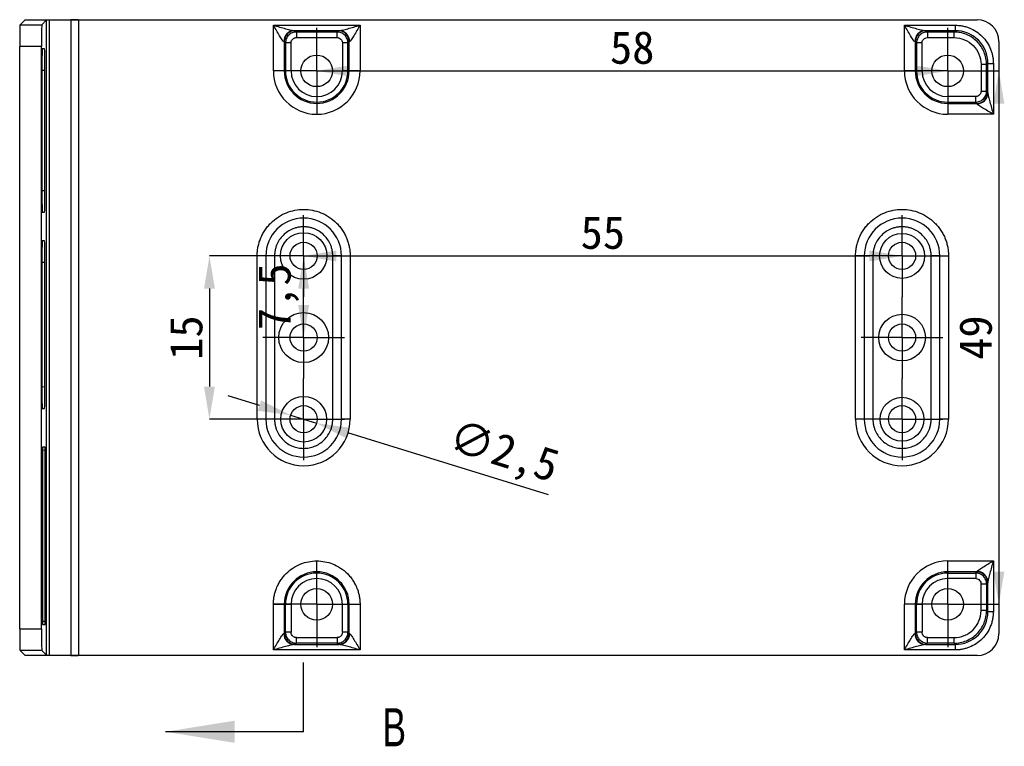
# Model space of a CAD drawing. Header units: millimetres. Extents: x 0 to 420, y 0 to 297.
# Tile 4 of 6: x 170 to 261, y 114 to 181. Entities that reach past the tile are written whole.
import ezdxf

# ---------------------------------------------------------------- set-up
doc = ezdxf.new("R2010")
doc.units = ezdxf.units.MM
doc.layers.add('尺寸', color=5, linetype='Continuous')
doc.styles.add('SLDTEXTSTYLE1', font='TXT', dxfattribs={"width": 0.7})
doc.styles.add('黑体高度3mm', font='simhei.ttf', dxfattribs={"height": 3})
doc.dimstyles.new('黄色高度3mm', dxfattribs={"dimtxt": 3, "dimasz": 3, "dimexe": 0, "dimexo": 0, "dimtad": 1, "dimdec": 1, "dimtxsty": '黑体高度3mm', "dimcen": 2.5, "dimclrd": 2, "dimclre": 2, "dimclrt": 2, "dimadec": 0, "dimazin": 0, "dimtfac": 1, "dimtdec": 1, "dimtmove": 0, "dimatfit": 3, "dimfxl": 1, "dimarcsym": 0})

# ---------------------------------------------------------------- blocks, each defined once
blk = doc.blocks.new('SW_CENTERMARKSYMBOL_10')
at = {"layer": '尺寸', "color": 0}
for p, q in [((0, 2.5), (0, 3.95)), ((0, 0), (0, 2.5)), ((-2.5, 0), (-3.95, 0)), ((0, 0), (-2.5, 0)), ((0, 0), (0, -2.5)), ((0, 0), (2.5, 0)), ((2.5, 0), (3.95, 0)), ((0, -2.5), (0, -3.95))]:
    blk.add_line(p, q, dxfattribs=at)
blk = doc.blocks.new('SW_CENTERMARKSYMBOL_11')
at = {"layer": '尺寸', "color": 0}
for p, q in [((0, 2.5), (0, 3.95)), ((0, 0), (0, 2.5)), ((-2.5, 0), (-3.95, 0)), ((0, 0), (-2.5, 0)), ((0, 0), (0, -2.5)), ((0, 0), (2.5, 0)), ((2.5, 0), (3.95, 0)), ((0, -2.5), (0, -3.95))]:
    blk.add_line(p, q, dxfattribs=at)
blk = doc.blocks.new('SW_CENTERMARKSYMBOL_12')
at = {"layer": '尺寸', "color": 0}
for p, q in [((0, 2.5), (0, 3.95)), ((0, 0), (0, 2.5)), ((-2.5, 0), (-3.95, 0)), ((0, 0), (-2.5, 0)), ((0, 0), (0, -2.5)), ((0, 0), (2.5, 0)), ((2.5, 0), (3.95, 0)), ((0, -2.5), (0, -3.95))]:
    blk.add_line(p, q, dxfattribs=at)
blk = doc.blocks.new('SW_CENTERMARKSYMBOL_13')
at = {"layer": '尺寸', "color": 0}
for p, q in [((0, 2.5), (0, 3.95)), ((0, 0), (0, 2.5)), ((-2.5, 0), (-3.95, 0)), ((0, 0), (-2.5, 0)), ((0, 0), (0, -2.5)), ((0, 0), (2.5, 0)), ((2.5, 0), (3.95, 0)), ((0, -2.5), (0, -3.95))]:
    blk.add_line(p, q, dxfattribs=at)
blk = doc.blocks.new('SW_CENTERMARKSYMBOL_14')
at = {"layer": '尺寸', "color": 0}
for p, q in [((0, 2.5), (0, 3.75)), ((0, 0), (0, 2.5)), ((-2.5, 0), (-3.75, 0)), ((0, 0), (-2.5, 0)), ((0, 0), (0, -2.5)), ((0, 0), (2.5, 0)), ((2.5, 0), (3.75, 0)), ((0, -2.5), (0, -3.75))]:
    blk.add_line(p, q, dxfattribs=at)
blk = doc.blocks.new('SW_CENTERMARKSYMBOL_15')
at = {"layer": '尺寸', "color": 0}
for p, q in [((0, 2.5), (0, 3.75)), ((0, 0), (0, 2.5)), ((-2.5, 0), (-3.75, 0)), ((0, 0), (-2.5, 0)), ((0, 0), (0, -2.5)), ((0, 0), (2.5, 0)), ((2.5, 0), (3.75, 0)), ((0, -2.5), (0, -3.75))]:
    blk.add_line(p, q, dxfattribs=at)
blk = doc.blocks.new('SW_CENTERMARKSYMBOL_16')
at = {"layer": '尺寸', "color": 0}
for p, q in [((0, 2.5), (0, 3.75)), ((0, 0), (0, 2.5)), ((-2.5, 0), (-3.75, 0)), ((0, 0), (-2.5, 0)), ((0, 0), (0, -2.5)), ((0, 0), (2.5, 0)), ((2.5, 0), (3.75, 0)), ((0, -2.5), (0, -3.75))]:
    blk.add_line(p, q, dxfattribs=at)
blk = doc.blocks.new('SW_CENTERMARKSYMBOL_17')
at = {"layer": '尺寸', "color": 0}
for p, q in [((0, 2.5), (0, 3.75)), ((0, 0), (0, 2.5)), ((-2.5, 0), (-3.75, 0)), ((0, 0), (-2.5, 0)), ((0, 0), (0, -2.5)), ((0, 0), (2.5, 0)), ((2.5, 0), (3.75, 0)), ((0, -2.5), (0, -3.75))]:
    blk.add_line(p, q, dxfattribs=at)
blk = doc.blocks.new('SW_CENTERMARKSYMBOL_18')
at = {"layer": '尺寸', "color": 0}
for p, q in [((0, 2.5), (0, 3.75)), ((0, 0), (0, 2.5)), ((-2.5, 0), (-3.75, 0)), ((0, 0), (-2.5, 0)), ((0, 0), (0, -2.5)), ((0, 0), (2.5, 0)), ((2.5, 0), (3.75, 0)), ((0, -2.5), (0, -3.75))]:
    blk.add_line(p, q, dxfattribs=at)
blk = doc.blocks.new('SW_CENTERMARKSYMBOL_19')
at = {"layer": '尺寸', "color": 0}
for p, q in [((0, 2.5), (0, 3.75)), ((0, 0), (0, 2.5)), ((-2.5, 0), (-3.75, 0)), ((0, 0), (-2.5, 0)), ((0, 0), (0, -2.5)), ((0, 0), (2.5, 0)), ((2.5, 0), (3.75, 0)), ((0, -2.5), (0, -3.75))]:
    blk.add_line(p, q, dxfattribs=at)
blk = doc.blocks.new('*D38')
at = {"color": 2, "lineweight": -2, "transparency": 16777216}
blk.add_line((200.406, 176.389), (252.406, 176.389), dxfattribs=at)
at = {"color": 2, "transparency": 16777216}
for points in [[(200.406, 176.889), (200.406, 175.889), (197.406, 176.389)], [(252.406, 176.889), (252.406, 175.889), (255.406, 176.389)]]:
    blk.add_solid(points, dxfattribs=at)
at = {"layer": 'Defpoints', "color": 0, "transparency": 16777216}
for p in [(197.406, 176.389), (255.406, 176.389), (255.406, 176.389)]:
    blk.add_point(p, dxfattribs=at)
at = {"color": 2, "transparency": 16777216, "insert": (226.406, 178.514), "char_height": 3, "attachment_point": 5, "style": '黑体高度3mm'}
blk.add_mtext('58', dxfattribs=at)
blk = doc.blocks.new('*D39')
at = {"color": 2, "lineweight": -2, "transparency": 16777216}
for p, q in [((255.406, 176.389), (260.106, 176.389)), ((260.106, 173.389), (260.106, 130.389)), ((255.406, 127.389), (260.106, 127.389))]:
    blk.add_line(p, q, dxfattribs=at)
at = {"color": 2, "transparency": 16777216}
for points in [[(259.606, 173.389), (260.606, 173.389), (260.106, 176.389)], [(259.606, 130.389), (260.606, 130.389), (260.106, 127.389)]]:
    blk.add_solid(points, dxfattribs=at)
at = {"layer": 'Defpoints', "color": 0, "transparency": 16777216}
for p in [(255.406, 176.389), (255.406, 127.389), (260.106, 127.389)]:
    blk.add_point(p, dxfattribs=at)
at = {"color": 2, "transparency": 16777216, "insert": (257.981, 151.889), "char_height": 3, "attachment_point": 5, "rotation": 90, "style": '黑体高度3mm'}
blk.add_mtext('49', dxfattribs=at)
blk = doc.blocks.new('*D40')
at = {"color": 2, "lineweight": -2, "transparency": 16777216}
for p, q in [((196.206, 159.389), (187.545, 159.389)), ((187.545, 156.389), (187.545, 147.389)), ((196.206, 144.389), (187.545, 144.389))]:
    blk.add_line(p, q, dxfattribs=at)
at = {"color": 2, "transparency": 16777216}
for points in [[(187.045, 156.389), (188.045, 156.389), (187.545, 159.389)], [(187.045, 147.389), (188.045, 147.389), (187.545, 144.389)]]:
    blk.add_solid(points, dxfattribs=at)
at = {"layer": 'Defpoints', "color": 0, "transparency": 16777216}
for p in [(196.206, 159.389), (187.545, 144.389), (196.206, 144.389)]:
    blk.add_point(p, dxfattribs=at)
at = {"color": 2, "transparency": 16777216, "insert": (185.42, 151.889), "char_height": 3, "attachment_point": 5, "rotation": 90, "style": '黑体高度3mm'}
blk.add_mtext('15', dxfattribs=at)
blk = doc.blocks.new('*D41')
at = {"color": 2, "lineweight": -2, "transparency": 16777216}
blk.add_line((199.206, 159.389), (248.206, 159.389), dxfattribs=at)
at = {"color": 2, "transparency": 16777216}
for points in [[(199.206, 159.889), (199.206, 158.889), (196.206, 159.389)], [(248.206, 159.889), (248.206, 158.889), (251.206, 159.389)]]:
    blk.add_solid(points, dxfattribs=at)
at = {"layer": 'Defpoints', "color": 0, "transparency": 16777216}
for p in [(196.206, 159.389), (251.206, 159.389), (251.206, 159.389)]:
    blk.add_point(p, dxfattribs=at)
at = {"color": 2, "transparency": 16777216, "insert": (223.706, 161.514), "char_height": 3, "attachment_point": 5, "style": '黑体高度3mm'}
blk.add_mtext('55', dxfattribs=at)
blk = doc.blocks.new('*D42')
at = {"color": 2, "lineweight": -2, "transparency": 16777216}
blk.add_line((196.206, 154.889), (196.206, 156.389), dxfattribs=at)
at = {"color": 2, "transparency": 16777216}
for points in [[(195.706, 156.389), (196.706, 156.389), (196.206, 159.389)], [(195.706, 154.889), (196.706, 154.889), (196.206, 151.889)]]:
    blk.add_solid(points, dxfattribs=at)
at = {"layer": 'Defpoints', "color": 0, "transparency": 16777216}
for p in [(196.206, 159.389), (196.206, 159.389), (196.206, 151.889)]:
    blk.add_point(p, dxfattribs=at)
at = {"color": 2, "transparency": 16777216, "insert": (193.895, 155.639), "char_height": 3, "attachment_point": 5, "rotation": 90, "style": '黑体高度3mm'}
blk.add_mtext('7,5', dxfattribs=at)
blk = doc.blocks.new('*D54')
at = {"color": 2, "lineweight": -2, "transparency": 16777216}
for p, q in [((192.145, 145.642), (189.278, 146.527)), ((195.011, 144.757), (197.4, 144.02)), ((218.716, 137.442), (200.267, 143.135))]:
    blk.add_line(p, q, dxfattribs=at)
at = {"color": 2, "transparency": 16777216}
for points in [[(192.292, 146.12), (191.997, 145.164), (195.011, 144.757)], [(200.414, 143.613), (200.119, 142.658), (197.4, 144.02)]]:
    blk.add_solid(points, dxfattribs=at)
at = {"layer": 'Defpoints', "color": 0, "transparency": 16777216}
for p in [(195.011, 144.757), (197.4, 144.02)]:
    blk.add_point(p, dxfattribs=at)
at = {"color": 2, "transparency": 16777216, "insert": (214.524, 141.153), "char_height": 3, "attachment_point": 5, "rotation": 342.84903, "style": '黑体高度3mm'}
blk.add_mtext('∅2,5', dxfattribs=at)

msp = doc.modelspace()

# ---------------------------------------------------------------- linework, layer by layer
at = {"color": 7, "linetype": 'Continuous', "lineweight": 25}
for p, q in [((170.14001, 180.62731), (170.60142, 181.08872)), ((170.60142, 181.08872), (175.47815, 181.08872)), ((172.14001, 180.62731), (172.54989, 181.03719)), ((172.54989, 181.03719), (172.54989, 122.7403)), ((172.84264, 181.04923), (174.81282, 181.08362)), ((172.84264, 122.72827), (172.84264, 181.04923)), ((174.81282, 181.08362), (174.81282, 122.69388)), ((175.51992, 181.08869), (175.51992, 122.68881)), ((175.51992, 181.08869), (258.10697, 181.08869)), ((170.14001, 180.62731), (172.14001, 180.62731)), ((193.42311, 176.38877), (193.42311, 180.58018)), ((193.42311, 180.58018), (201.3885, 180.58018)), ((201.3885, 180.58018), (201.3885, 176.38877)), ((251.42299, 176.38877), (251.42299, 180.58018)), ((251.42299, 180.58018), (256.09763, 180.58018)), ((256.09763, 180.58018), (256.09763, 180.08025)), ((199.45896, 180.08025), (195.35265, 180.08025)), ((195.4228, 180.07168), (195.53587, 179.95861)), ((195.53587, 179.95861), (195.53587, 179.44989)), ((199.27574, 179.95861), (195.53587, 179.95861)), ((195.53587, 179.44989), (199.27574, 179.44989)), ((199.27574, 179.95861), (199.38881, 180.07168)), ((199.27574, 179.44989), (199.27574, 179.95861)), ((256.09763, 180.08025), (253.35254, 180.08025)), ((253.42269, 180.07168), (253.53575, 179.95861)), ((253.53575, 179.95861), (253.53575, 179.44989)), ((255.97599, 179.95861), (253.53575, 179.95861)), ((253.53575, 179.44989), (255.97599, 179.44989)), ((256.09763, 180.08025), (255.97599, 179.95861)), ((255.97599, 179.95861), (255.97599, 179.44989)), ((172.10571, 178.62761), (170.10571, 178.62761)), ((170.10571, 125.14988), (170.10571, 178.62761)), ((172.10571, 125.14988), (172.10571, 178.62761)), ((172.39304, 178.40887), (172.18179, 178.40887)), ((172.39306, 178.40887), (172.39304, 178.40887)), ((194.53602, 178.95877), (194.42296, 179.07183)), ((194.42296, 179.07183), (194.42296, 176.38877)), ((194.53602, 178.95877), (194.53602, 176.38877)), ((195.04475, 178.95877), (194.53602, 178.95877)), ((195.04475, 176.38877), (195.04475, 178.95877)), ((200.27559, 178.95877), (199.76686, 178.95876)), ((199.76686, 178.95876), (199.76686, 176.38877)), ((200.38866, 179.07183), (200.27559, 178.95877)), ((200.27559, 176.38877), (200.27559, 178.95877)), ((200.38866, 176.38877), (200.38866, 179.07183)), ((252.53591, 178.95877), (252.42284, 179.07183)), ((252.42284, 179.07183), (252.42284, 176.38877)), ((252.53591, 178.95877), (252.53591, 176.38877)), ((253.04463, 178.95877), (252.53591, 178.95877)), ((253.04463, 176.38877), (253.04463, 178.95877)), ((260.10575, 179.08991), (260.10575, 124.68759)), ((258.46681, 176.95907), (258.46681, 174.51883)), ((258.97553, 176.95907), (258.46681, 176.95907)), ((259.09717, 177.08071), (258.97553, 176.95907)), ((258.97553, 174.51883), (258.97553, 176.95907)), ((259.09717, 174.33562), (259.09717, 177.08071)), ((259.09717, 177.08071), (259.5971, 177.08071)), ((259.5971, 177.08071), (259.5971, 172.40607)), ((172.1469, 176.41131), (172.1469, 165.40644)), ((172.42793, 165.40887), (172.42793, 176.40887)), ((194.42296, 176.38877), (193.42311, 176.38877)), ((194.42296, 176.38877), (194.53602, 176.38877)), ((195.04475, 176.38877), (194.53602, 176.38877)), ((200.27559, 176.38877), (199.76686, 176.38877)), ((200.27559, 176.38877), (200.38866, 176.38877)), ((201.3885, 176.38877), (200.38866, 176.38877)), ((252.42284, 176.38877), (251.42299, 176.38877)), ((252.42284, 176.38877), (252.53591, 176.38877)), ((252.53591, 176.38877), (253.04463, 176.38877)), ((255.40569, 174.02771), (255.40569, 173.51899)), ((257.97568, 174.02771), (255.40569, 174.02771)), ((257.97569, 173.51899), (257.97568, 174.02771)), ((258.46681, 174.51883), (258.97553, 174.51883)), ((258.97553, 174.51883), (259.0886, 174.40577)), ((255.40569, 173.51899), (257.97569, 173.51899)), ((255.40569, 173.40592), (255.40569, 173.51899)), ((255.40569, 173.40592), (258.08875, 173.40592)), ((255.40569, 173.40592), (255.40569, 172.40607)), ((258.08875, 173.40592), (257.97569, 173.51899)), ((259.5971, 172.40607), (255.40569, 172.40607)), ((172.18179, 163.40887), (172.39304, 163.40887)), ((172.39304, 163.40887), (172.39306, 163.40887)), ((172.39304, 160.78897), (172.18075, 160.78897)), ((172.39306, 160.78897), (172.39304, 160.78897)), ((192.7317, 159.38875), (191.93326, 159.38875)), ((191.93326, 144.38875), (191.93326, 159.38875)), ((192.7317, 159.38875), (192.7317, 144.38875)), ((193.53013, 159.38875), (192.7317, 159.38875)), ((193.53013, 159.38875), (193.53013, 144.38875)), ((198.88149, 144.38875), (198.88149, 159.38875)), ((199.67993, 159.38875), (198.88149, 159.38875)), ((199.67993, 144.38875), (199.67993, 159.38875)), ((199.67993, 159.38875), (200.47836, 159.38875)), ((200.47836, 159.38875), (200.47836, 144.38875)), ((246.93326, 144.38875), (246.93326, 159.38875)), ((247.7317, 159.38875), (246.93326, 159.38875)), ((248.53013, 159.38875), (247.7317, 159.38875)), ((247.7317, 159.38875), (247.7317, 144.38875)), ((248.53013, 159.38875), (248.53013, 144.38875)), ((253.88149, 144.38875), (253.88149, 159.38875)), ((254.67993, 159.38875), (253.88149, 159.38875)), ((254.67993, 144.38875), (254.67993, 159.38875)), ((254.67993, 159.38875), (255.47836, 159.38875)), ((255.47836, 159.38875), (255.47836, 144.38875)), ((172.14586, 158.79141), (172.14586, 147.38653)), ((172.42793, 147.38897), (172.42793, 158.78897)), ((172.18075, 145.38897), (172.39304, 145.38897)), ((172.39304, 145.38897), (172.39306, 145.38897)), ((192.7317, 144.38875), (191.93326, 144.38875)), ((193.53013, 144.38875), (192.7317, 144.38875)), ((198.88149, 144.38875), (199.67993, 144.38875)), ((200.47836, 144.38875), (199.67993, 144.38875)), ((247.7317, 144.38875), (246.93326, 144.38875)), ((248.53013, 144.38875), (247.7317, 144.38875)), ((253.88149, 144.38875), (254.67993, 144.38875)), ((255.47836, 144.38875), (254.67993, 144.38875)), ((172.19543, 141.52899), (172.19543, 125.84826)), ((172.43282, 141.82863), (172.20066, 141.82863)), ((172.43806, 125.84863), (172.43806, 141.52863)), ((255.40569, 130.37172), (255.40569, 131.37157)), ((255.40569, 131.37157), (259.5971, 131.37157)), ((259.5971, 131.37157), (259.5971, 126.69693)), ((255.40569, 130.37172), (255.40569, 130.25865)), ((258.08875, 130.37172), (255.40569, 130.37172)), ((257.97569, 130.25865), (258.08875, 130.37172)), ((255.40569, 129.74993), (255.40569, 130.25865)), ((255.40569, 130.25865), (257.97569, 130.25865)), ((257.97569, 129.74993), (255.40569, 129.74993)), ((257.97569, 130.25865), (257.97569, 129.74993)), ((259.09717, 126.69693), (259.09717, 129.44202)), ((258.46681, 126.81857), (258.46681, 129.2588)), ((258.46681, 129.2588), (258.97553, 129.2588)), ((259.0886, 129.37187), (258.97553, 129.2588)), ((258.97553, 129.2588), (258.97553, 126.81857)), ((193.42311, 123.19746), (193.42311, 127.38887)), ((193.42311, 127.38887), (194.42296, 127.38887)), ((194.53602, 127.38887), (194.42296, 127.38887)), ((194.42296, 127.38887), (194.42296, 124.70581)), ((194.53602, 127.38887), (195.04475, 127.38887)), ((194.53602, 124.81887), (194.53602, 127.38887)), ((195.04475, 127.38887), (195.04475, 124.81887)), ((199.76686, 127.38887), (200.27559, 127.38887)), ((199.76686, 124.81887), (199.76686, 127.38887)), ((200.27559, 127.38887), (200.27559, 124.81887)), ((200.38866, 127.38887), (200.27559, 127.38887)), ((200.38866, 124.70581), (200.38866, 127.38887)), ((200.38866, 127.38887), (201.3885, 127.38887)), ((201.3885, 127.38887), (201.3885, 123.19746)), ((251.42299, 123.19746), (251.42299, 127.38887)), ((252.42284, 127.38887), (251.42299, 127.38887)), ((252.42284, 127.38887), (252.53591, 127.38887)), ((252.42284, 127.38887), (252.42284, 124.70581)), ((252.53591, 127.38887), (253.04463, 127.38887)), ((252.53591, 124.81887), (252.53591, 127.38887)), ((253.04463, 127.38887), (253.04463, 124.81887)), ((258.97553, 126.81857), (258.46681, 126.81857)), ((259.09717, 126.69693), (258.97553, 126.81857)), ((259.5971, 126.69693), (259.09717, 126.69693)), ((170.10571, 125.14988), (172.10571, 125.14988)), ((172.20066, 125.54863), (172.43282, 125.54863)), ((194.42296, 124.70581), (194.53602, 124.81887)), ((195.04475, 124.81887), (194.53602, 124.81887)), ((195.53587, 124.32775), (199.27574, 124.32775)), ((195.53587, 123.81903), (195.53587, 124.32775)), ((199.27574, 124.32775), (199.27574, 123.81903)), ((200.27559, 124.81887), (199.76686, 124.81887)), ((200.27559, 124.81887), (200.38866, 124.70581)), ((252.42284, 124.70581), (252.53591, 124.81887)), ((253.04463, 124.81887), (252.53591, 124.81887)), ((253.53575, 124.32775), (255.97599, 124.32775)), ((253.53575, 123.81903), (253.53575, 124.32775)), ((255.97599, 124.32775), (255.97599, 123.81903)), ((172.14001, 123.15019), (170.14001, 123.15019)), ((170.60142, 122.68878), (170.14001, 123.15019)), ((172.54989, 122.7403), (172.14001, 123.15019)), ((201.3885, 123.19746), (193.42311, 123.19746)), ((195.35265, 123.69738), (199.45896, 123.69738)), ((195.53587, 123.81903), (195.4228, 123.70596)), ((199.27574, 123.81903), (195.53587, 123.81903)), ((199.38881, 123.70596), (199.27574, 123.81903)), ((256.09763, 123.19746), (251.42299, 123.19746)), ((253.35254, 123.69738), (256.09763, 123.69738)), ((253.53575, 123.81903), (253.42269, 123.70596)), ((255.97599, 123.81903), (253.53575, 123.81903)), ((256.09763, 123.69738), (255.97599, 123.81903)), ((256.09763, 123.69738), (256.09763, 123.19746)), ((175.47815, 122.68878), (170.60142, 122.68878)), ((174.81282, 122.69388), (172.84264, 122.72827)), ((258.10697, 122.68881), (175.51992, 122.68881))]:
    msp.add_line(p, q, dxfattribs=at)
at = {"color": 8, "linetype": 'Continuous', "lineweight": 25}
for p, q in [((172.42793, 176.40887), (172.1469, 176.41869)), ((172.1469, 165.39905), (172.42793, 165.40887)), ((172.42793, 158.78897), (172.14586, 158.79882)), ((172.14586, 147.37911), (172.42793, 147.38897)), ((172.43806, 141.52863), (172.19543, 141.5371)), ((172.19543, 125.84015), (172.43806, 125.84863))]:
    msp.add_line(p, q, dxfattribs=at)
at = {"color": 7, "linetype": 'Continuous', "lineweight": 25}
for centre, radius in [((197.40581, 176.38877), 1.45), ((255.40569, 176.38877), 1.45), ((196.20581, 159.38875), 1.25), ((251.20581, 159.38875), 1.25), ((196.20581, 151.88875), 1.25), ((251.20581, 151.88875), 1.25), ((196.20581, 144.38875), 1.25), ((251.20581, 144.38875), 1.25), ((197.40581, 127.38887), 1.45), ((255.40569, 127.38887), 1.45)]:
    msp.add_circle(centre, radius, dxfattribs=at)
at = {"color": 7, "linetype": 'Continuous'}
for centre, radius in [((196.20581, 159.38875), 2.13612), ((251.20581, 159.38875), 2.06449), ((196.20581, 151.88875), 2.29203), ((251.20581, 151.88875), 2.14335), ((196.20581, 144.38875), 2.10152), ((251.20581, 144.38875), 2.01494)]:
    msp.add_circle(centre, radius, dxfattribs=at)
at = {"color": 7, "linetype": 'Continuous', "lineweight": 25}
for centre, radius, start, end in [((195.37591, 179.09243), 0.9881, 91.348638, 180.6970565), ((195.42316, 179.07147), 1.0002, 90.020437, 179.979563), ((199.38845, 179.07147), 1.0002, 0.020437, 89.979563), ((199.43571, 179.09243), 0.9881, 359.3029435, 88.651362), ((253.37579, 179.09243), 0.9881, 91.348638, 180.6970565), ((253.42305, 179.07147), 1.0002, 90.020437, 179.979563), ((200.74785, 176.91086), 28.60531, 176.9981414, 181.0006393), ((197.40581, 176.38877), 3.9827, 180, 0), ((197.40581, 176.38877), 2.98285, 180, 0), ((197.40581, 176.38877), 2.86978, 180, 0), ((197.40581, 176.38877), 2.36106, 180, 0), ((255.40569, 176.38877), 3.9827, 180, 270), ((255.40569, 176.38877), 2.98285, 180, 270), ((255.40569, 176.38877), 2.86978, 180, 270), ((255.40569, 176.38877), 2.36106, 180, 270), ((258.08839, 174.40612), 1.0002, 270.020437, 359.979563), ((258.10935, 174.35887), 0.9881, 269.3029435, 358.651362), ((196.20581, 159.38875), 3.47412, 0, 180), ((251.20581, 159.38875), 3.47412, 0, 180), ((200.74681, 159.29096), 28.60531, 176.9981414, 181.0006393), ((196.20581, 144.38875), 4.27255, 180, 0), ((196.20581, 144.38875), 3.47412, 180, 0), ((251.20581, 144.38875), 4.27255, 180, 0), ((251.20581, 144.38875), 3.47412, 180, 0), ((176.48557, 141.60392), 4.2908, 176.9981414, 181.0006393), ((255.40569, 127.38887), 3.9827, 90, 180), ((197.40581, 127.38887), 2.98285, 0, 180), ((255.40569, 127.38887), 2.98285, 90, 180), ((258.08839, 129.37151), 1.0002, 0.020437, 89.979563), ((258.10935, 129.41877), 0.9881, 1.348638, 90.6970565), ((197.40581, 127.38887), 2.86978, 0, 180), ((197.40581, 127.38887), 2.36106, 0, 180), ((255.40569, 127.38887), 2.86978, 90, 180), ((255.40569, 127.38887), 2.36106, 90, 180), ((195.37591, 124.68521), 0.9881, 179.3029435, 268.651362), ((195.42316, 124.70616), 1.0002, 180.020437, 269.979563), ((199.38845, 124.70616), 1.0002, 270.020437, 359.979563), ((199.43571, 124.68521), 0.9881, 271.348638, 0.6970565), ((253.37579, 124.68521), 0.9881, 179.3029435, 268.651362), ((253.42305, 124.70616), 1.0002, 180.020437, 269.979563)]:
    msp.add_arc(centre, radius, start, end, dxfattribs=at)
for centre, major_axis, ratio, start_param, end_param in [((173.54974, 181.03689), (1, 0), 0.01745506, 2.35619449, 3.12413936), ((175.51992, 181.07128), (1, 0), 0.01745506, 1.6125834, 2.35619449), ((175.51992, 181.12361), (1, 0), 0.03492077, 4.67060191, 4.71238898), ((258.10453, 179.08747), (-1.41594, -1.41594), 0.99878277, 2.35680348, 3.92638183), ((170.14062, 178.62761), (0, 2), 0.01745506, 0.01745329, 1.57079633), ((172.14062, 178.62761), (0, 2), 0.01745506, 0.01745329, 1.57079633), ((172.39302, 176.40765), (0.00002, 2.00122), 0.01744443, 4.71299834, 6.28257595), ((172.18186, 165.41009), (0.00006, 2.00122), 0.01746568, 1.57262366, 3.14159321), ((172.39302, 165.41009), (-0.00002, 2.00122), 0.01744443, 3.14220201, 4.71177962), ((172.39302, 158.78775), (0.00002, 2.00122), 0.01744443, 4.71299834, 6.28257595), ((172.18081, 147.39019), (0.00006, 2.00122), 0.01746568, 1.57262366, 3.14159321), ((172.39302, 147.39019), (-0.00002, 2.00122), 0.01744443, 3.14220201, 4.71177962), ((172.43282, 141.52844), (0, 0.30018), 0.01744443, 4.71299834, 6.2832463), ((172.20067, 125.84881), (0.00001, 0.30018), 0.01746568, 1.57262366, 3.14159321), ((172.43282, 125.84881), (0, 0.30018), 0.01744443, 3.14153166, 4.71177962), ((170.14062, 125.14988), (0, 2), 0.01745506, 1.57079633, 3.12413936), ((172.14062, 125.14988), (0, 2), 0.01745506, 1.57079633, 3.12413936), ((258.10453, 124.69003), (-1.41594, 1.41594), 0.99878277, 2.35680348, 3.92638183), ((173.54974, 122.74061), (1, 0), 0.01745506, 3.15904595, 3.92699082), ((175.51992, 122.70622), (1, 0), 0.01745506, 3.92699082, 4.67060191), ((175.51992, 122.65389), (1, 0), 0.03492077, 1.57079633, 1.6125834)]:
    msp.add_ellipse(centre, major_axis=major_axis, ratio=ratio, start_param=start_param, end_param=end_param, dxfattribs=at)
for points, knots in [([(194.38788, 179.08041), (194.35409, 179.08473), (194.29625, 179.151), (194.15541, 179.34841), (194.07265, 179.4789), (193.8107, 179.9078), (193.61588, 180.24628), (193.42311, 180.58018)], [0, 0, 0, 0, 0.25, 0.25, 0.5, 0.5, 1, 1, 1, 1]), ([(193.42311, 180.58018), (193.80904, 180.46877), (194.19829, 180.35605), (194.7222, 180.21308), (194.88771, 180.16959), (195.16939, 180.10379), (195.28532, 180.08169), (195.35265, 180.08025)], [0, 0, 0, 0, 0.5, 0.5, 0.75, 0.75, 1, 1, 1, 1]), ([(199.45896, 180.08025), (199.52629, 180.08169), (199.64222, 180.10379), (199.9239, 180.16959), (200.08941, 180.21308), (200.61332, 180.35605), (201.00257, 180.46877), (201.3885, 180.58018)], [0, 0, 0, 0, 0.25, 0.25, 0.5, 0.5, 1, 1, 1, 1]), ([(201.3885, 180.58018), (201.19573, 180.24628), (201.00091, 179.9078), (200.73896, 179.4789), (200.6562, 179.34841), (200.51536, 179.151), (200.45753, 179.08473), (200.42373, 179.08041)], [0, 0, 0, 0, 0.5, 0.5, 0.75, 0.75, 1, 1, 1, 1]), ([(252.38776, 179.08041), (252.35397, 179.08473), (252.29613, 179.151), (252.15529, 179.34841), (252.07254, 179.4789), (251.81058, 179.9078), (251.61577, 180.24628), (251.42299, 180.58018)], [0, 0, 0, 0, 0.25, 0.25, 0.5, 0.5, 1, 1, 1, 1]), ([(251.42299, 180.58018), (251.80892, 180.46877), (252.19817, 180.35605), (252.72208, 180.21308), (252.88759, 180.16959), (253.16928, 180.10379), (253.2852, 180.08169), (253.35254, 180.08025)], [0, 0, 0, 0, 0.5, 0.5, 0.75, 0.75, 1, 1, 1, 1]), ([(256.09763, 180.58018), (256.16088, 180.57922), (256.28694, 180.57731), (256.475, 180.56172), (256.66118, 180.53678), (256.84549, 180.50158), (257.02791, 180.45639), (257.20845, 180.40111), (257.55023, 180.27621), (258.0332, 180.02736), (258.58864, 179.57224), (259.04416, 179.01655), (259.31451, 178.49158), (259.46373, 178.0583), (259.54049, 177.73777), (259.58838, 177.41123), (259.59418, 177.19123), (259.5971, 177.08071)], [0, 0, 0, 0, 0.034546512, 0.0688489, 0.103006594, 0.137120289, 0.171291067, 0.205619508, 0.240204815, 0.370027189, 0.500027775, 0.629839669, 0.759850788, 0.820118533, 0.879872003, 0.939652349, 1, 1, 1, 1]), ([(195.53587, 179.95861), (195.40377, 179.95861), (195.27566, 179.9331), (195.03221, 179.83251), (194.92192, 179.75871), (194.73679, 179.57385), (194.66244, 179.46264), (194.56255, 179.2219), (194.53602, 179.09087), (194.53602, 178.95877)], [0, 0, 0, 0, 0.25, 0.25, 0.5, 0.5, 0.75, 0.75, 1, 1, 1, 1]), ([(195.04475, 178.95877), (195.04653, 179.05885), (195.0722, 179.12173), (195.1181, 179.21599), (195.15234, 179.26646), (195.22181, 179.33307), (195.24721, 179.35321), (195.3032, 179.38903), (195.33674, 179.40574), (195.39526, 179.42813), (195.41152, 179.43245), (195.45676, 179.44271), (195.49017, 179.44908), (195.53587, 179.44989)], [0, 0, 0, 0, 0.25, 0.25, 0.5, 0.5, 0.625, 0.625, 0.75, 0.75, 0.875, 0.875, 1.00000052, 1.00000052, 1.00000052, 1.00000052]), ([(195.35265, 180.08025), (195.36288, 180.07955), (195.38329, 180.07815), (195.40419, 180.07601), (195.41845, 180.07385), (195.42135, 180.0724), (195.4228, 180.07168)], [0, 0, 0, 0, 0.25048501, 0.49999868, 0.749513, 1, 1, 1, 1]), ([(200.27559, 178.95876), (200.27559, 179.09087), (200.25004, 179.21896), (200.14951, 179.46242), (200.0757, 179.57271), (199.93706, 179.71155), (199.8868, 179.75293), (199.77806, 179.82582), (199.71947, 179.85717), (199.53891, 179.9321), (199.40785, 179.95861), (199.27574, 179.95861)], [0, 0, 0, 0, 0.25, 0.25, 0.5, 0.5, 0.625, 0.625, 0.75, 0.75, 1, 1, 1, 1]), ([(199.27574, 179.44989), (199.32222, 179.44906), (199.35687, 179.44242), (199.40501, 179.43115), (199.42183, 179.42616), (199.49939, 179.39608), (199.56646, 179.35562), (199.6608, 179.26483), (199.69371, 179.21585), (199.74016, 179.11993), (199.7651, 179.05794), (199.76686, 178.95877)], [0, 0, 0, 0, 0.125, 0.125, 0.25, 0.25, 0.5, 0.5, 0.75, 0.75, 1.00000056, 1.00000056, 1.00000056, 1.00000056]), ([(199.38881, 180.07168), (199.39026, 180.0724), (199.39317, 180.07385), (199.40742, 180.07601), (199.42832, 180.07815), (199.44873, 180.07955), (199.45896, 180.08025)], [0, 0, 0, 0, 0.250487, 0.50000132, 0.74951499, 1, 1, 1, 1]), ([(253.53575, 179.95861), (253.40365, 179.95861), (253.27554, 179.9331), (253.09295, 179.85765), (253.03546, 179.8269), (252.92699, 179.75459), (252.87551, 179.71249), (252.73667, 179.57384), (252.6623, 179.46263), (252.58741, 179.28208), (252.56837, 179.21971), (252.54246, 179.09043), (252.53591, 179.02482), (252.53591, 178.95877)], [0, 0, 0, 0, 0.25, 0.25, 0.375, 0.375, 0.5, 0.5, 0.75, 0.75, 0.875, 0.875, 1, 1, 1, 1]), ([(253.04463, 178.95877), (253.04641, 179.05861), (253.06946, 179.11609), (253.11979, 179.21994), (253.15409, 179.26731), (253.23476, 179.34645), (253.27253, 179.37383), (253.38178, 179.42658), (253.45147, 179.44839), (253.53575, 179.44989)], [0, 0, 0, 0, 0.25, 0.25, 0.5, 0.5, 0.75, 0.75, 1.0000006, 1.0000006, 1.0000006, 1.0000006]), ([(253.35254, 180.08025), (253.36276, 180.07955), (253.38318, 180.07815), (253.40407, 180.07601), (253.41833, 180.07385), (253.42123, 180.0724), (253.42269, 180.07168)], [0, 0, 0, 0, 0.25048501, 0.49999868, 0.749513, 1, 1, 1, 1]), ([(258.97553, 176.95907), (258.97553, 177.15713), (258.95609, 177.35187), (258.87999, 177.73503), (258.82243, 177.92542), (258.67205, 178.28852), (258.58003, 178.46074), (258.36261, 178.78668), (258.23604, 178.94102), (257.95955, 179.21771), (257.80869, 179.34188), (257.48113, 179.5612), (257.30666, 179.65444), (256.94602, 179.80417), (256.75743, 179.86174), (256.36993, 179.93916), (256.17404, 179.95861), (255.97599, 179.95861)], [0, 0, 0, 0, 0.125, 0.125, 0.25, 0.25, 0.375, 0.375, 0.5, 0.5, 0.625, 0.625, 0.75, 0.75, 0.875, 0.875, 1, 1, 1, 1]), ([(255.97599, 179.44989), (256.33513, 179.44863), (256.63921, 179.37953), (257.2353, 179.12858), (257.50883, 178.94436), (257.96522, 178.4868), (258.14874, 178.21289), (258.39839, 177.61543), (258.46558, 177.30834), (258.46681, 176.95907)], [0, 0, 0, 0, 0.25, 0.25, 0.5, 0.5, 0.75, 0.75, 1.00000014, 1.00000014, 1.00000014, 1.00000014]), ([(259.09717, 177.08071), (259.09721, 177.86832), (258.774, 178.64657), (257.66349, 179.75708), (256.88524, 180.08029), (256.09763, 180.08025)], [0, 0, 0, 0, 0.5, 0.5, 1, 1, 1, 1]), ([(257.97568, 173.51899), (258.10779, 173.51899), (258.2359, 173.54454), (258.47936, 173.64508), (258.58965, 173.7189), (258.86733, 173.99619), (258.97553, 174.25465), (258.97553, 174.51883)], [0, 0, 0, 0, 0.25, 0.25, 0.5, 0.5, 1, 1, 1, 1]), ([(258.46681, 174.51883), (258.46597, 174.47181), (258.45915, 174.43636), (258.44716, 174.38625), (258.44415, 174.37619), (258.42504, 174.32564), (258.40724, 174.2879), (258.3666, 174.22496), (258.34565, 174.19983), (258.28131, 174.13409), (258.232, 174.10025), (258.13377, 174.05319), (258.07304, 174.02944), (257.97569, 174.02771)], [0, 0, 0, 0, 0.125, 0.125, 0.25, 0.25, 0.375, 0.375, 0.5, 0.5, 0.75, 0.75, 1.00000067, 1.00000067, 1.00000067, 1.00000067]), ([(259.0886, 174.40577), (259.08932, 174.40431), (259.09077, 174.40141), (259.09293, 174.38715), (259.09507, 174.36626), (259.09647, 174.34584), (259.09717, 174.33562)], [0, 0, 0, 0, 0.250487, 0.50000132, 0.74951499, 1, 1, 1, 1]), ([(259.09717, 174.33562), (259.09861, 174.26828), (259.12071, 174.15236), (259.18651, 173.87067), (259.23001, 173.70516), (259.37297, 173.18125), (259.48569, 172.792), (259.5971, 172.40607)], [0, 0, 0, 0, 0.25, 0.25, 0.5, 0.5, 1, 1, 1, 1]), ([(259.5971, 172.40607), (259.2632, 172.59885), (258.92472, 172.79366), (258.49582, 173.05562), (258.36533, 173.13837), (258.16792, 173.27921), (258.10165, 173.33705), (258.09733, 173.37084)], [0, 0, 0, 0, 0.5, 0.5, 0.75, 0.75, 1, 1, 1, 1]), ([(191.93326, 159.38875), (191.93415, 159.45635), (191.93594, 159.59112), (191.95051, 159.79232), (191.97382, 159.99177), (192.0067, 160.18946), (192.04893, 160.38539), (192.10056, 160.57956), (192.16161, 160.77196), (192.25808, 161.03334), (192.40549, 161.35738), (192.62501, 161.73303), (192.88348, 162.08738), (193.27735, 162.524), (193.84645, 162.98667), (194.60512, 163.37907), (195.40013, 163.61176), (196.20546, 163.68605), (197.01114, 163.61183), (197.80618, 163.37923), (198.56518, 162.98667), (199.13399, 162.52422), (199.52792, 162.08766), (199.78621, 161.73362), (200.006, 161.35769), (200.18111, 160.97255), (200.31552, 160.58212), (200.40923, 160.19085), (200.46771, 159.7922), (200.4748, 159.52365), (200.47836, 159.38875)], [0, 0, 0, 0, 0.01512233, 0.03014623, 0.04510492, 0.06003203, 0.07496142, 0.08992692, 0.10496214, 0.12010019, 0.15223954, 0.18445355, 0.21727564, 0.25017624, 0.31581102, 0.38008188, 0.44000813, 0.50001577, 0.55994487, 0.61994967, 0.68422053, 0.7498553, 0.78267678, 0.815578, 0.84771392, 0.87993136, 0.91006806, 0.93994479, 0.96983204, 1, 1, 1, 1]), ([(246.93326, 159.38875), (246.93415, 159.45635), (246.93594, 159.59112), (246.95051, 159.79232), (246.97382, 159.99177), (247.0067, 160.18946), (247.04893, 160.38539), (247.10056, 160.57956), (247.16161, 160.77196), (247.25808, 161.03334), (247.40549, 161.35738), (247.62501, 161.73303), (247.88348, 162.08738), (248.27735, 162.524), (248.84645, 162.98667), (249.60512, 163.37907), (250.40013, 163.61176), (251.20546, 163.68605), (252.01114, 163.61183), (252.80618, 163.37923), (253.56518, 162.98667), (254.13399, 162.52422), (254.52792, 162.08766), (254.78621, 161.73362), (255.006, 161.35769), (255.18111, 160.97255), (255.31552, 160.58212), (255.40923, 160.19085), (255.46771, 159.7922), (255.4748, 159.52365), (255.47836, 159.38875)], [0, 0, 0, 0, 0.01512233, 0.03014623, 0.04510492, 0.06003203, 0.07496142, 0.08992692, 0.10496214, 0.12010019, 0.15223954, 0.18445355, 0.21727564, 0.25017624, 0.31581102, 0.38008188, 0.44000813, 0.50001577, 0.55994487, 0.61994967, 0.68422053, 0.7498553, 0.78267678, 0.815578, 0.84771392, 0.87993136, 0.91006806, 0.93994479, 0.96983204, 1, 1, 1, 1]), ([(196.20581, 162.06443), (196.14947, 162.06344), (196.0372, 162.06148), (195.86985, 162.04526), (195.70441, 162.01928), (195.54089, 161.98262), (195.37928, 161.93551), (195.10248, 161.83573), (194.726, 161.64174), (194.30128, 161.29377), (193.95304, 160.86883), (193.73312, 160.44257), (193.60739, 160.05618), (193.54197, 159.72516), (193.53409, 159.50121), (193.53013, 159.38875)], [0, 0, 0, 0, 0.04025056, 0.08020158, 0.12001185, 0.15984186, 0.19985183, 0.24019986, 0.37000994, 0.50005734, 0.62985783, 0.75991489, 0.84009901, 0.9196991, 1, 1, 1, 1]), ([(198.88149, 159.38875), (198.8805, 159.44512), (198.87851, 159.55742), (198.86228, 159.72481), (198.83629, 159.89027), (198.79964, 160.05377), (198.75255, 160.21534), (198.65278, 160.49211), (198.4588, 160.86856), (198.11083, 161.29328), (197.68589, 161.64152), (197.25967, 161.86143), (196.87332, 161.98713), (196.5423, 162.05254), (196.31831, 162.06045), (196.20581, 162.06443)], [0, 0, 0, 0, 0.04026778, 0.08022939, 0.12004332, 0.15986985, 0.19986907, 0.24019906, 0.37000953, 0.50005728, 0.62985816, 0.75991557, 0.84007087, 0.9196712, 1, 1, 1, 1]), ([(251.20581, 162.06443), (251.14947, 162.06344), (251.0372, 162.06148), (250.86985, 162.04526), (250.70441, 162.01928), (250.54089, 161.98262), (250.37928, 161.93551), (250.10248, 161.83573), (249.726, 161.64174), (249.30128, 161.29377), (248.95304, 160.86883), (248.73312, 160.44257), (248.60739, 160.05618), (248.54197, 159.72516), (248.53409, 159.50121), (248.53013, 159.38875)], [0, 0, 0, 0, 0.04025056, 0.08020158, 0.12001185, 0.15984186, 0.19985183, 0.24019986, 0.37000994, 0.50005734, 0.62985783, 0.75991489, 0.84009901, 0.9196991, 1, 1, 1, 1]), ([(253.88149, 159.38875), (253.8805, 159.44512), (253.87851, 159.55742), (253.86228, 159.72481), (253.83629, 159.89027), (253.79964, 160.05377), (253.75255, 160.21534), (253.65278, 160.49211), (253.4588, 160.86856), (253.11083, 161.29328), (252.68589, 161.64152), (252.25967, 161.86143), (251.87332, 161.98713), (251.5423, 162.05254), (251.31831, 162.06045), (251.20581, 162.06443)], [0, 0, 0, 0, 0.04026778, 0.08022939, 0.12004332, 0.15986985, 0.19986907, 0.24019906, 0.37000953, 0.50005728, 0.62985816, 0.75991557, 0.84007087, 0.9196712, 1, 1, 1, 1]), ([(193.53013, 144.38875), (193.53113, 144.33238), (193.53311, 144.22007), (193.54934, 144.05268), (193.57533, 143.88723), (193.61198, 143.72372), (193.65907, 143.56216), (193.75884, 143.28539), (193.95283, 142.90893), (194.30077, 142.48423), (194.72579, 142.13591), (195.20144, 141.89065), (195.70115, 141.74404), (196.20547, 141.6976), (196.71012, 141.74398), (197.20954, 141.89039), (197.68552, 142.13572), (198.11037, 142.48373), (198.45858, 142.90867), (198.67851, 143.33493), (198.80423, 143.72132), (198.86965, 144.05234), (198.87753, 144.27628), (198.88149, 144.38875)], [0, 0, 0, 0, 0.02013905, 0.04012498, 0.06003705, 0.07995542, 0.09996016, 0.12013032, 0.1850522, 0.25009275, 0.31500982, 0.38005521, 0.43997784, 0.50002831, 0.55995576, 0.62000143, 0.68492331, 0.74996386, 0.81488095, 0.87992632, 0.92002878, 0.95983915, 1, 1, 1, 1]), ([(248.53013, 144.38875), (248.53113, 144.33238), (248.53311, 144.22007), (248.54934, 144.05268), (248.57533, 143.88723), (248.61198, 143.72372), (248.65907, 143.56216), (248.75884, 143.28539), (248.95283, 142.90893), (249.30077, 142.48423), (249.72579, 142.13591), (250.20144, 141.89065), (250.70115, 141.74404), (251.20547, 141.6976), (251.71012, 141.74398), (252.20954, 141.89039), (252.68552, 142.13572), (253.11037, 142.48373), (253.45858, 142.90867), (253.67851, 143.33493), (253.80423, 143.72132), (253.86965, 144.05234), (253.87753, 144.27628), (253.88149, 144.38875)], [0, 0, 0, 0, 0.02013905, 0.04012498, 0.06003705, 0.07995542, 0.09996016, 0.12013032, 0.1850522, 0.25009275, 0.31500982, 0.38005521, 0.43997784, 0.50002831, 0.55995576, 0.62000143, 0.68492331, 0.74996386, 0.81488095, 0.87992632, 0.92002878, 0.95983915, 1, 1, 1, 1]), ([(193.42311, 127.38887), (193.42394, 127.45188), (193.42561, 127.5775), (193.43919, 127.76505), (193.46092, 127.95097), (193.49157, 128.13525), (193.53093, 128.31789), (193.57906, 128.49888), (193.63596, 128.67823), (193.72589, 128.92188), (193.8633, 129.22393), (194.06792, 129.57409), (194.30886, 129.90441), (194.67601, 130.31141), (195.2065, 130.7427), (195.9137, 131.10848), (196.65477, 131.32539), (197.40546, 131.39464), (198.15649, 131.32546), (198.8976, 131.10864), (199.60511, 130.7427), (200.13533, 130.31164), (200.50253, 129.90469), (200.7433, 129.57468), (200.94818, 129.22424), (201.11141, 128.86524), (201.23671, 128.5013), (201.32407, 128.13657), (201.37858, 127.76497), (201.38518, 127.51462), (201.3885, 127.38887)], [0, 0, 0, 0, 0.01512174, 0.03014522, 0.04510366, 0.06003068, 0.07496015, 0.0899259, 0.10496152, 0.12010013, 0.15223676, 0.18445349, 0.21727272, 0.25017618, 0.31581095, 0.38008181, 0.4400051, 0.5000157, 0.55994205, 0.61994961, 0.68422046, 0.74985524, 0.78267382, 0.81557793, 0.84771089, 0.87993129, 0.91006689, 0.93994324, 0.96983087, 1, 1, 1, 1]), ([(258.09733, 130.40679), (258.10165, 130.44059), (258.16792, 130.49842), (258.36533, 130.63927), (258.49582, 130.72202), (258.92472, 130.98398), (259.2632, 131.17879), (259.5971, 131.37157)], [0, 0, 0, 0, 0.25, 0.25, 0.5, 0.5, 1, 1, 1, 1]), ([(259.5971, 131.37157), (259.48569, 130.98563), (259.37297, 130.59639), (259.23001, 130.07247), (259.18651, 129.90697), (259.12071, 129.62528), (259.09861, 129.50936), (259.09717, 129.44202)], [0, 0, 0, 0, 0.5, 0.5, 0.75, 0.75, 1, 1, 1, 1]), ([(258.97553, 129.2588), (258.97553, 129.3909), (258.95002, 129.51903), (258.84943, 129.76245), (258.77563, 129.87275), (258.49838, 130.15044), (258.23989, 130.25865), (257.97569, 130.25865)], [0, 0, 0, 0, 0.25, 0.25, 0.5, 0.5, 1, 1, 1, 1]), ([(257.97569, 129.74993), (258.06959, 129.74826), (258.14347, 129.72065), (258.23663, 129.67418), (258.28973, 129.63719), (258.37746, 129.54253), (258.41136, 129.48688), (258.4442, 129.40192), (258.44938, 129.38376), (258.4608, 129.33207), (258.46609, 129.29923), (258.46681, 129.2588)], [0, 0, 0, 0, 0.25, 0.25, 0.5, 0.5, 0.75, 0.75, 0.875, 0.875, 1, 1, 1, 1]), ([(259.09717, 129.44202), (259.09647, 129.4318), (259.09507, 129.41138), (259.09293, 129.39049), (259.09077, 129.37623), (259.08932, 129.37332), (259.0886, 129.37187)], [0, 0, 0, 0, 0.25048501, 0.49999868, 0.749513, 1, 1, 1, 1]), ([(255.97599, 124.32775), (256.63768, 124.33007), (257.27173, 124.5997), (257.95779, 125.28138), (258.14448, 125.55749), (258.39597, 126.15358), (258.46552, 126.45156), (258.46681, 126.81857)], [0, 0, 0, 0, 0.5, 0.5, 0.75, 0.75, 1, 1, 1, 1]), ([(255.97599, 123.81903), (256.17404, 123.81903), (256.36879, 123.83844), (256.75195, 123.91451), (256.94233, 123.97209), (257.30544, 124.12247), (257.47765, 124.2145), (257.80359, 124.43193), (257.95793, 124.55851), (258.23462, 124.835), (258.3588, 124.98586), (258.57811, 125.31341), (258.67136, 125.48789), (258.82109, 125.84854), (258.87865, 126.03713), (258.95607, 126.42463), (258.97553, 126.62051), (258.97553, 126.81857)], [0, 0, 0, 0, 0.125, 0.125, 0.25, 0.25, 0.375, 0.375, 0.5, 0.5, 0.625, 0.625, 0.75, 0.75, 0.875, 0.875, 1, 1, 1, 1]), ([(256.09763, 123.69738), (256.88524, 123.69734), (257.66349, 124.02056), (258.774, 125.13106), (259.09721, 125.90932), (259.09717, 126.69693)], [0, 0, 0, 0, 0.5, 0.5, 1, 1, 1, 1]), ([(259.5971, 126.69693), (259.59614, 126.63368), (259.59424, 126.50762), (259.57864, 126.31956), (259.5537, 126.13338), (259.5185, 125.94907), (259.47331, 125.76665), (259.41803, 125.58611), (259.29313, 125.24433), (259.04429, 124.76136), (258.58916, 124.20592), (258.03347, 123.75039), (257.5085, 123.48004), (257.07522, 123.33083), (256.75469, 123.25407), (256.42815, 123.20618), (256.20815, 123.20038), (256.09763, 123.19746)], [0, 0, 0, 0, 0.03454651, 0.0688489, 0.10300659, 0.13712029, 0.17129107, 0.20561951, 0.24020482, 0.37002719, 0.50002778, 0.62983967, 0.75985079, 0.82011853, 0.879872, 0.93965235, 1, 1, 1, 1]), ([(193.42311, 123.19746), (193.61588, 123.53136), (193.8107, 123.86984), (194.07265, 124.29874), (194.15541, 124.42923), (194.29625, 124.62664), (194.35409, 124.69291), (194.38788, 124.69723)], [0, 0, 0, 0, 0.5, 0.5, 0.75, 0.75, 1, 1, 1, 1]), ([(194.53602, 124.81887), (194.53602, 124.68677), (194.56157, 124.55867), (194.6621, 124.31522), (194.73592, 124.20493), (194.87455, 124.06609), (194.92482, 124.0247), (195.03355, 123.95182), (195.09214, 123.92047), (195.2727, 123.84554), (195.40376, 123.81903), (195.53587, 123.81903)], [0, 0, 0, 0, 0.25, 0.25, 0.5, 0.5, 0.625, 0.625, 0.75, 0.75, 1, 1, 1, 1]), ([(195.53587, 124.32775), (195.4894, 124.32858), (195.45474, 124.33522), (195.40661, 124.34649), (195.38978, 124.35148), (195.31222, 124.38155), (195.24515, 124.42202), (195.15081, 124.51281), (195.11791, 124.56179), (195.07145, 124.65771), (195.04651, 124.71969), (195.04475, 124.81887)], [0, 0, 0, 0, 0.125, 0.125, 0.25, 0.25, 0.5, 0.5, 0.75, 0.75, 1, 1, 1, 1]), ([(199.76686, 124.81887), (199.76509, 124.71878), (199.73941, 124.65591), (199.69351, 124.56165), (199.65928, 124.51118), (199.5898, 124.44457), (199.5644, 124.42443), (199.50842, 124.38861), (199.47487, 124.3719), (199.41635, 124.34951), (199.40009, 124.34519), (199.35485, 124.33493), (199.32144, 124.32856), (199.27574, 124.32775)], [0, 0, 0, 0, 0.25, 0.25, 0.5, 0.5, 0.625, 0.625, 0.75, 0.75, 0.875, 0.875, 1, 1, 1, 1]), ([(199.27574, 123.81903), (199.40785, 123.81903), (199.53595, 123.84454), (199.7794, 123.94512), (199.88969, 124.01892), (200.07482, 124.20379), (200.14918, 124.315), (200.24907, 124.55574), (200.27559, 124.68676), (200.27559, 124.81887)], [0, 0, 0, 0, 0.25, 0.25, 0.5, 0.5, 0.75, 0.75, 1, 1, 1, 1]), ([(200.42373, 124.69723), (200.45753, 124.69291), (200.51536, 124.62664), (200.6562, 124.42923), (200.73896, 124.29874), (201.00091, 123.86984), (201.19573, 123.53136), (201.3885, 123.19746)], [0, 0, 0, 0, 0.25, 0.25, 0.5, 0.5, 1, 1, 1, 1]), ([(251.42299, 123.19746), (251.61577, 123.53136), (251.81058, 123.86984), (252.07254, 124.29874), (252.15529, 124.42923), (252.29613, 124.62664), (252.35397, 124.69291), (252.38776, 124.69723)], [0, 0, 0, 0, 0.5, 0.5, 0.75, 0.75, 1, 1, 1, 1]), ([(252.53591, 124.81887), (252.53591, 124.68677), (252.56145, 124.5586), (252.66201, 124.31521), (252.73583, 124.20489), (253.01308, 123.92726), (253.27156, 123.81903), (253.53575, 123.81903)], [0, 0, 0, 0, 0.25, 0.25, 0.5, 0.5, 1, 1, 1, 1]), ([(253.53575, 124.32775), (253.49061, 124.32855), (253.46983, 124.33259), (253.41783, 124.34328), (253.38758, 124.35176), (253.2932, 124.39016), (253.23607, 124.42933), (253.14796, 124.51695), (253.11589, 124.5647), (253.08115, 124.63802), (253.07222, 124.6602), (253.05384, 124.72595), (253.04553, 124.76826), (253.04463, 124.81887)], [0, 0, 0, 0, 0.125, 0.125, 0.25, 0.25, 0.5, 0.5, 0.75, 0.75, 0.875, 0.875, 1, 1, 1, 1]), ([(195.35265, 123.69738), (195.28532, 123.69595), (195.16939, 123.67385), (194.88771, 123.60805), (194.7222, 123.56455), (194.19829, 123.42159), (193.80904, 123.30887), (193.42311, 123.19746)], [0, 0, 0, 0, 0.25, 0.25, 0.5, 0.5, 1, 1, 1, 1]), ([(195.4228, 123.70596), (195.42135, 123.70523), (195.41845, 123.70379), (195.40419, 123.70163), (195.38329, 123.69949), (195.36288, 123.69809), (195.35265, 123.69738)], [0, 0, 0, 0, 0.250487, 0.50000132, 0.74951499, 1, 1, 1, 1]), ([(199.45896, 123.69738), (199.44873, 123.69809), (199.42832, 123.69949), (199.40742, 123.70163), (199.39317, 123.70379), (199.39026, 123.70523), (199.38881, 123.70596)], [0, 0, 0, 0, 0.25048501, 0.49999868, 0.749513, 1, 1, 1, 1]), ([(201.3885, 123.19746), (201.00257, 123.30887), (200.61332, 123.42159), (200.08941, 123.56455), (199.9239, 123.60805), (199.64222, 123.67385), (199.52629, 123.69595), (199.45896, 123.69738)], [0, 0, 0, 0, 0.5, 0.5, 0.75, 0.75, 1, 1, 1, 1]), ([(253.35254, 123.69738), (253.2852, 123.69595), (253.16928, 123.67385), (252.88759, 123.60805), (252.72208, 123.56455), (252.19817, 123.42159), (251.80892, 123.30887), (251.42299, 123.19746)], [0, 0, 0, 0, 0.25, 0.25, 0.5, 0.5, 1, 1, 1, 1]), ([(253.42269, 123.70596), (253.42123, 123.70523), (253.41833, 123.70379), (253.40407, 123.70163), (253.38318, 123.69949), (253.36276, 123.69809), (253.35254, 123.69738)], [0, 0, 0, 0, 0.250487, 0.50000132, 0.74951499, 1, 1, 1, 1])]:
    msp.add_open_spline(points, degree=3, knots=knots, dxfattribs=at)
for points in [[(194.42296, 179.07183), (194.42151, 179.07473), (194.4097, 179.07761), (194.38788, 179.08041)], [(200.42373, 179.08041), (200.40191, 179.07761), (200.3901, 179.07473), (200.38866, 179.07183)], [(252.42284, 179.07183), (252.42139, 179.07473), (252.40958, 179.07761), (252.38776, 179.08041)], [(258.09733, 173.37084), (258.09453, 173.39266), (258.09165, 173.40447), (258.08875, 173.40592)], [(258.08875, 130.37172), (258.09165, 130.37317), (258.09453, 130.38498), (258.09733, 130.40679)], [(194.38788, 124.69723), (194.4097, 124.70003), (194.42151, 124.70291), (194.42296, 124.70581)], [(200.38866, 124.70581), (200.3901, 124.70291), (200.40191, 124.70003), (200.42373, 124.69723)], [(252.38776, 124.69723), (252.40958, 124.70003), (252.42139, 124.70291), (252.42284, 124.70581)]]:
    msp.add_open_spline(points, degree=3, dxfattribs=at)
at = {"layer": '尺寸'}
for q in [(196.20581, 122.03066), (183.50581, 115.68066)]:
    msp.add_line((196.20581, 115.68066), q, dxfattribs=at)
msp.add_solid([(183.50581, 115.68066), (189.85581, 114.66466), (189.85581, 116.69666)], dxfattribs=at)

# ---------------------------------------------------------------- block references
for name, p in [('SW_CENTERMARKSYMBOL_11', (197.40581, 176.38877)), ('SW_CENTERMARKSYMBOL_13', (255.40569, 176.38877)), ('SW_CENTERMARKSYMBOL_17', (196.20581, 159.38875)), ('SW_CENTERMARKSYMBOL_14', (251.20581, 159.38875)), ('SW_CENTERMARKSYMBOL_18', (196.20581, 151.88875)), ('SW_CENTERMARKSYMBOL_15', (251.20581, 151.88875)), ('SW_CENTERMARKSYMBOL_19', (196.20581, 144.38875)), ('SW_CENTERMARKSYMBOL_16', (251.20581, 144.38875)), ('SW_CENTERMARKSYMBOL_12', (197.40581, 127.38887)), ('SW_CENTERMARKSYMBOL_10', (255.40569, 127.38887))]:
    msp.add_blockref(name, p, dxfattribs=at)

# ---------------------------------------------------------------- texts
at = {"layer": '尺寸', "insert": (203.43626, 117.8457), "char_height": 3.5, "attachment_point": 1, "style": 'SLDTEXTSTYLE1'}
msp.add_mtext('B', dxfattribs=at)

# ---------------------------------------------------------------- dimensions: what is measured, and where the dimension line sits
at = {"color": 2}
for base, p1, p2, picture, middle in [((255.40569, 176.38877), (197.40581, 176.38877), (255.40569, 176.38877), '*D38', (226.40575, 178.51377)), ((251.20581, 159.38875), (196.20581, 159.38875), (251.20581, 159.38875), '*D41', (223.70581, 161.51375))]:
    dim = msp.add_linear_dim(base=base, p1=p1, p2=p2, dimstyle='黄色高度3mm', dxfattribs=at)
    dim.commit()
    dim.dimension.update_dxf_attribs({"geometry": picture, "text_midpoint": middle})
dim = msp.add_linear_dim(base=(260.10575, 127.38887), p1=(255.40569, 176.38877), p2=(255.40569, 127.38887), angle=90, dimstyle='黄色高度3mm', dxfattribs=at)
dim.commit()
dim.dimension.update_dxf_attribs({"geometry": '*D39', "text_midpoint": (260.10575, 151.88875), "dimtype": 160})
for base, p1, p2, picture, middle in [((187.54544, 144.38875), (196.20581, 159.38875), (196.20581, 144.38875), '*D40', (185.42044, 151.88875)), ((196.20581, 159.38875), (196.20581, 151.88875), (196.20581, 159.38875), '*D42', (193.89542, 155.63875))]:
    dim = msp.add_linear_dim(base=base, p1=p1, p2=p2, angle=90, dimstyle='黄色高度3mm', dxfattribs=at)
    dim.commit()
    dim.dimension.update_dxf_attribs({"geometry": picture, "text_midpoint": middle})
dim = msp.add_diameter_dim_2p(p1=(195.0114, 144.75736), p2=(197.40022, 144.02013), dimstyle='黄色高度3mm', dxfattribs=at)
dim.commit()
dim.dimension.update_dxf_attribs({"geometry": '*D54', "text_midpoint": (213.84296, 138.94567), "dimtype": 163})

doc.saveas('drawing.dxf')
